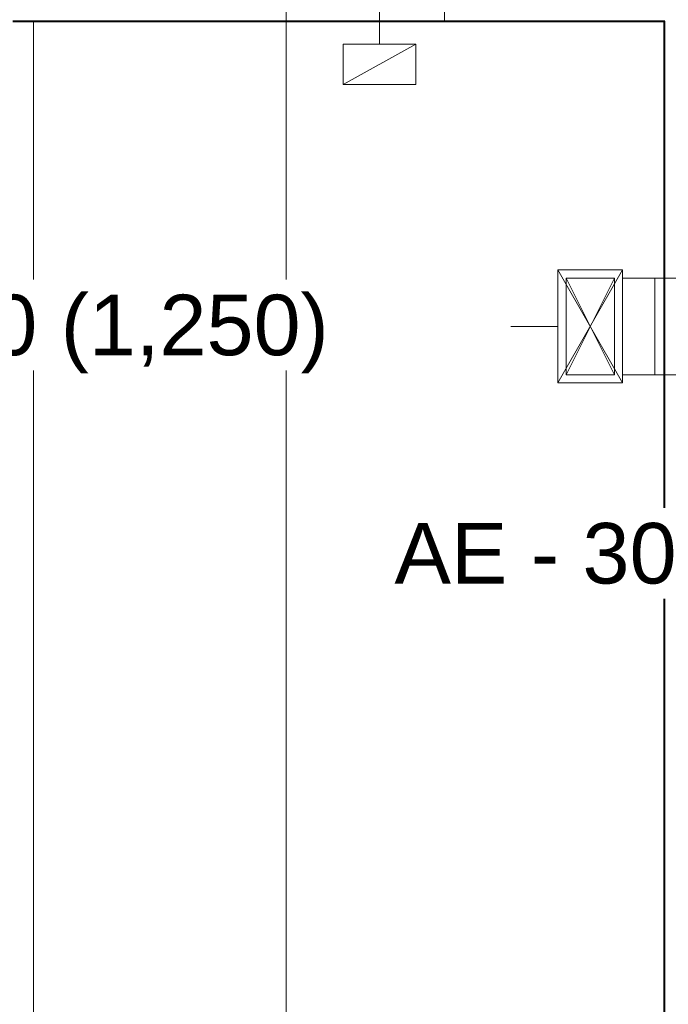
# Model space of a CAD drawing. Header units: metres. Extents: x 3 to 42.2, y -72.9 to -48.7.
# Tile 35 of 189: x 32.7 to 34.7, y -61.1 to -58. Entities that reach past the tile are written whole.
import ezdxf

# ---------------------------------------------------------------- set-up
doc = ezdxf.new("R2010")
doc.units = ezdxf.units.M
doc.layers.add('A-DETL', color=7, linetype='Continuous', lineweight=18, true_color=0x00a600)
doc.layers.add('M-HVAC-DUCT-IDEN', color=1, linetype='Continuous', lineweight=9, true_color=0xff0000)
for name, color, linetype, lineweight in [('A-WALL', 7, 'Continuous', 18), ('A-WALL-PATT', 7, 'Continuous', 18), ('DUTOS', 7, 'Continuous', 18), ('G-ANNO-SYMB', 7, 'Continuous', 9), ('I-FURN', 7, 'Continuous', 18), ('M-HVAC-DUCT', 7, 'Continuous', 18), ('M-HVAC-DUCT-ANNO', 7, 'Continuous', 18)]:
    doc.layers.add(name, color=color, linetype=linetype, lineweight=lineweight)
doc.styles.add('Arial_1', font='arial.ttf', dxfattribs={"height": 0.1875})
pattern_1 = [(50, (21.555, -62.929), (0.546555, -0.047815), [0.05715, -0.62865]), (355, (21.555, -62.929), (-0.105728, 0.573166), [0.04572, -0.50292]), (100.451, (21.601, -62.933), (0.440828, 0.525349), [0.04857, -0.53427]), (46.184, (21.555, -62.776), (0.813237, -0.12613), [0.08573, -0.94298]), (96.636, (21.623, -62.787), (0.71221, 0.742287), [0.07286, -0.80141]), (351.184, (21.555, -62.776), (0.712217, 0.742274), [0.06858, -0.75438]), (21, (21.631, -62.814), (0.454846, -0.306795), [0.05715, -0.62865]), (326, (21.631, -62.814), (0.185405, 0.55256), [0.04572, -0.50292]), (71.451, (21.669, -62.84), (0.64025, 0.245763), [0.04857, -0.53427]), (37.5, (21.555, -62.929), (0.009261, 0.2536672), [0.02515, -0.47168, 0.02515, -0.48539, -0.50482]), (37.5, (21.555, -62.929), (0.009261, 0.2536672), [-1.007, 0.02515, -0.47968]), (7.5, (21.555, -62.929), (0.200456, 0.300546), [0.02515, -0.26594, 0.02515, -0.46025, -0.1924]), (7.5, (21.555, -62.929), (0.200456, 0.300546), [-0.77648, 0.02515, -0.16726]), (327.5, (21.385, -62.929), (0.4067682, -0.0171882), [0.02515, -0.16535, 0.02515, -0.56921, -0.78867]), (327.5, (21.385, -62.929), (0.4067682, -0.0171882), [-0.78486, 0.02515, -0.76352]), (317.5, (21.309, -62.929), (0.444383, 0.0762794), [0.02515, -0.2225, 0.02515, -0.36957, -0.56007]), (317.5, (21.309, -62.929), (0.444383, 0.0762794), [-0.64237, 0.02515, -0.53492])]

# ---------------------------------------------------------------- blocks, each defined once
blk = doc.blocks.new('Mobiliário 3 - Mobiliário 1-7673162-1PAV')
at = {"layer": 'I-FURN', "color": 253, "true_color": 0xaaaaaa}
for q in [(33.1224, -57.677), (33.1865, -64.3774)]:
    blk.add_line((33.1865, -57.677), q, dxfattribs=at)
blk = doc.blocks.new('4 GRE - ESCOLA DE CINEMA E AUDIOVISUAL CINE REX R07_rvt-1-1PAV')
at = {"layer": 'A-WALL-PATT', "true_color": 0xd4d4d4}
h = blk.add_hatch(dxfattribs=at)
h.set_pattern_fill('FP_1', color=254, style=0, pattern_type=2)
h.set_pattern_definition(pattern_1)
h.paths.add_polyline_path([(35.0073, -68.4419), (35.0073, -68.4394), (34.6696, -68.4394), (34.6696, -67.7944), (34.9171, -67.7944), (34.9171, -67.7919), (34.6671, -67.7919), (34.6671, -68.4419), (34.753, -68.4419)])
h.paths.add_polyline_path([(34.753, -66.8919), (34.9171, -66.8919), (34.9171, -66.8894), (34.6696, -66.8894), (34.6696, -65.0519), (34.6671, -65.0519), (34.6671, -66.8919)])
h.paths.add_polyline_path([(34.6671, -65.0434), (34.6696, -65.0434), (34.6696, -65.0394), (34.6671, -65.0394), (34.6671, -65.0419)])
h.paths.add_polyline_path([(34.6696, -64.7444), (34.6694, -64.2554), (34.6671, -64.2554), (34.6671, -64.7444)])
h.paths.add_polyline_path([(34.6696, -64.0554), (34.6696, -59.1352), (34.6671, -59.1352), (34.6671, -64.0554), (34.6693, -64.0554)])
h.paths.add_polyline_path([(34.6696, -58.0394), (34.6671, -58.0394), (34.6671, -58.0415)])
h.paths.add_polyline_path([(34.6671, -58.8352), (34.6696, -58.8352), (34.6696, -58.0394), (34.6671, -58.0419)])
h.paths.add_polyline_path([(34.6671, -57.744), (34.6696, -57.744), (34.6671, -57.7419)])
h.paths.add_polyline_path([(34.6696, -57.744), (34.6696, -54.839), (34.6671, -54.839), (34.6671, -57.7415)])
h.paths.add_polyline_path([(34.6696, -54.344), (34.6696, -54.2019), (34.6671, -54.2019), (34.6671, -54.344)])
h = blk.add_hatch(dxfattribs=at)
h.set_pattern_fill('FP_1', color=254, style=0, pattern_type=2)
h.set_pattern_definition(pattern_1)
h.paths.add_polyline_path([(34.6671, -58.0415), (34.6671, -58.039), (33.9873, -58.039), (33.9873, -58.0415)])
h = blk.add_hatch(dxfattribs=at)
h.set_pattern_fill('FP_1', color=254, style=0, pattern_type=2)
h.set_pattern_definition(pattern_1)
h.paths.add_polyline_path([(34.6671, -58.0419), (34.6671, -58.0394), (33.9873, -58.0394), (33.9873, -58.0419)])
at = {"layer": 'A-WALL', "color": 253, "true_color": 0xaaaaaa}
for p, q in [((33.9873, -57.7415), (33.9873, -58.0415)), ((32.6515, -58.039), (33.9873, -58.039)), ((32.7155, -58.0415), (33.9873, -58.0415)), ((33.9873, -58.039), (33.9873, -58.0394)), ((34.6671, -58.039), (33.9873, -58.039)), ((33.9873, -58.0394), (33.9873, -58.039)), ((33.9873, -58.0394), (34.6671, -58.0394)), ((33.9873, -58.0415), (33.9873, -58.0419)), ((33.9873, -58.0415), (34.6671, -58.0415)), ((33.9873, -58.0419), (34.6671, -58.0419)), ((34.6671, -58.0394), (34.6671, -58.039)), ((34.6696, -58.039), (34.6671, -58.039)), ((34.6696, -58.0394), (34.6671, -58.0394)), ((34.6671, -58.0419), (34.6671, -64.7419)), ((34.6696, -58.0394), (34.6696, -64.7444))]:
    blk.add_line(p, q, dxfattribs=at)
at = {"layer": 'I-FURN', "color": 253, "lineweight": 18, "true_color": 0xaaaaaa}
blk.add_blockref('Mobiliário 3 - Mobiliário 1-7673162-1PAV', (-0.471, -0.3645), dxfattribs=at)
blk = doc.blocks.new('M_Rectangular Tap - Beveled - Standard-1131638-1PAV')
at = {"layer": 'M-HVAC-DUCT', "color": 96, "true_color": 0x008000}
for p, q in [((34.6391, -58.8352), (34.5391, -58.8352)), ((34.6391, -58.8352), (34.6391, -59.1352)), ((34.6391, -59.1352), (34.5391, -59.1352))]:
    blk.add_line(p, q, dxfattribs=at)

msp = doc.modelspace()

# ---------------------------------------------------------------- linework, layer by layer
at = {"layer": 'A-DETL', "color": 96, "true_color": 0x008000}
for p, q in [((34.3641, -58.8538), (34.3641, -58.8352)), ((34.3641, -58.8352), (34.5141, -58.8352)), ((34.3641, -58.8352), (34.4387, -58.9844)), ((34.5141, -58.8352), (34.4395, -58.9844)), ((34.5141, -58.8352), (34.5141, -58.8538)), ((34.3641, -59.1163), (34.3641, -58.854)), ((34.5141, -58.854), (34.5141, -59.1163)), ((34.4387, -58.986), (34.3641, -59.1352)), ((34.4395, -58.986), (34.5141, -59.1352)), ((34.3641, -59.1352), (34.3641, -59.1165)), ((34.5141, -59.1165), (34.5141, -59.1352)), ((34.5141, -59.1352), (34.3641, -59.1352))]:
    msp.add_line(p, q, dxfattribs=at)
at = {"layer": 'DUTOS', "color": 96, "true_color": 0x008000}
for p, q in [((34.6391, -59.1352), (34.6391, -58.8352)), ((34.6391, -58.8352), (35.6991, -58.8352)), ((34.6391, -59.1352), (35.6991, -59.1352))]:
    msp.add_line(p, q, dxfattribs=at)
at = {"layer": 'G-ANNO-SYMB'}
msp.add_line((33.497, -49.9323), (33.497, -72.5008), dxfattribs=at)
at = {"layer": 'M-HVAC-DUCT-ANNO', "color": 6, "true_color": 0xff00ff}
for p, q in [((33.6744, -58.2358), (33.6744, -58.1108)), ((33.6744, -58.1108), (33.8994, -58.1108)), ((33.8994, -58.1108), (33.6744, -58.2358)), ((33.8994, -58.1108), (33.8994, -58.2358)), ((33.8994, -58.2358), (33.6744, -58.2358))]:
    msp.add_line(p, q, dxfattribs=at)
at = {"layer": 'M-HVAC-DUCT-ANNO', "color": 96, "true_color": 0x008000}
for p, q in [((34.3391, -58.8102), (34.5391, -58.8102)), ((34.3391, -59.1602), (34.3391, -58.8102)), ((34.5391, -59.1602), (34.3391, -58.8102)), ((34.3391, -59.1602), (34.5391, -58.8102)), ((34.5391, -58.8102), (34.5391, -59.1602)), ((34.5391, -59.1602), (34.3391, -59.1602))]:
    msp.add_line(p, q, dxfattribs=at)
at = {"layer": 'M-HVAC-DUCT-IDEN'}
for p, q in [((33.7869, -58.1108), (33.7869, -57.7011)), ((34.3391, -58.9852), (33.6252, -58.9852))]:
    msp.add_line(p, q, dxfattribs=at)

# ---------------------------------------------------------------- block references
at = {"lineweight": 5}
msp.add_blockref('4 GRE - ESCOLA DE CINEMA E AUDIOVISUAL CINE REX R07_rvt-1-1PAV', (0, 0), dxfattribs=at)
at = {"layer": 'M-HVAC-DUCT', "color": 96, "true_color": 0x008000}
msp.add_blockref('M_Rectangular Tap - Beveled - Standard-1131638-1PAV', (0, 0), dxfattribs=at)

# ---------------------------------------------------------------- next in the draw order: texts
at = {"layer": 'M-HVAC-DUCT-IDEN', "color": 7, "char_height": 0.1875, "attachment_point": 1, "style": 'Arial_1', "bg_fill": 3, "box_fill_scale": 1.25, "bg_fill_color": 256, "bg_fill_true_color": 13158600, "bg_fill_transparency": 0}
for s, insert, width in [('AE - 200x350 (1,250)', (31.1397, -58.8869), 3.006328), ('AE - 300x150 (500)', (33.833, -59.5939), 2.741771)]:
    msp.add_mtext(s, dxfattribs=dict(at, insert=insert, width=width))

doc.saveas('drawing.dxf')
